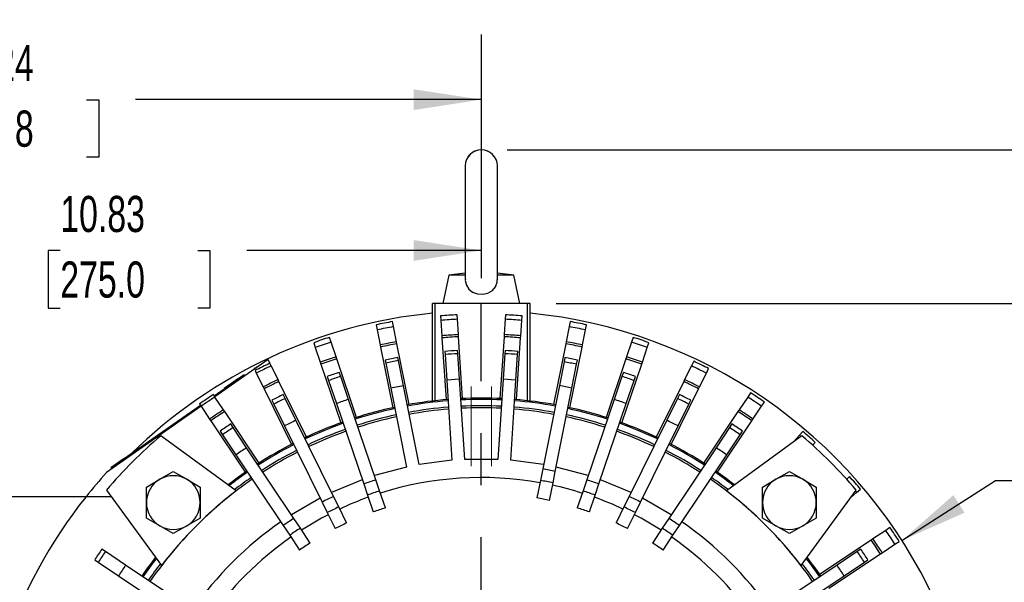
# Model space of a CAD drawing. Header units: inches. Extents: x 0 to 88, y 0 to 68.
# Tile 12 of 19: x 62.5 to 77.7, y 28.6 to 37.2. Entities that reach past the tile are written whole.
import ezdxf

# ---------------------------------------------------------------- set-up
doc = ezdxf.new("R2010")
doc.units = ezdxf.units.IN
doc.header["$LTSCALE"] = 8
doc.header["$MEASUREMENT"] = 0
doc.linetypes.add('CENTERX2', pattern=[0.8, 0.5, -0.1, 0.1, -0.1])
doc.layers.add('CENTER', color=40, linetype='CENTERX2')
doc.layers.add('DIMENSIONS', color=140, linetype='Continuous', lineweight=25)
doc.styles.add('SLDTEXTSTYLE0', font='TXT', dxfattribs={"width": 0.7})
doc.dimstyles.new('SLDDIMSTYLE1', dxfattribs={"dimtxt": 0.555556, "dimasz": 1.04, "dimexe": 0, "dimexo": 0.0625, "dimgap": 0.138889, "dimtad": 0, "dimtih": 1, "dimtoh": 1, "dimrnd": 1e-09, "dimzin": 4, "dimdsep": 46, "dimtxsty": 'SLDTEXTSTYLE0', "dimsah": 1, "dimcen": 0.09, "dimadec": 0, "dimazin": 1, "dimtfac": 1, "dimtofl": 0, "dimtmove": 0, "dimatfit": 3, "dimfxl": 0, "dimfrac": 2, "dimtolj": 1, "dimtzin": 12, "dimarcsym": 0})
doc.dimstyles.new('SLDDIMSTYLE2', dxfattribs={"dimtxt": 0.555556, "dimasz": 1.04, "dimexe": 0, "dimexo": 0.0625, "dimgap": 0.138889, "dimtad": 0, "dimtih": 1, "dimtoh": 1, "dimrnd": 1e-09, "dimzin": 12, "dimdsep": 46, "dimtxsty": 'SLDTEXTSTYLE0', "dimsah": 1, "dimcen": 0.09, "dimadec": 0, "dimazin": 3, "dimtfac": 1, "dimtofl": 0, "dimtmove": 0, "dimatfit": 3, "dimfxl": 0, "dimfrac": 2, "dimtolj": 1, "dimtzin": 12, "dimarcsym": 0})
doc.dimstyles.new('SLDDIMSTYLE3', dxfattribs={"dimtxt": 0.555556, "dimasz": 1.04, "dimexe": 0, "dimexo": 0.0625, "dimgap": 0.138889, "dimtad": 0, "dimtih": 1, "dimtoh": 1, "dimrnd": 1e-09, "dimzin": 12, "dimdsep": 46, "dimtxsty": 'SLDTEXTSTYLE0', "dimsah": 1, "dimcen": 0.09, "dimadec": 0, "dimazin": 3, "dimtfac": 1, "dimtmove": 0, "dimatfit": 0, "dimfxl": 0, "dimfrac": 2, "dimtolj": 1, "dimtzin": 12, "dimarcsym": 0})
doc.dimstyles.new('SLDDIMSTYLE5', dxfattribs={"dimtxt": 0.555556, "dimasz": 1.04, "dimexe": 0, "dimexo": 0.0625, "dimgap": 0.138889, "dimtad": 0, "dimtih": 1, "dimtoh": 1, "dimrnd": 1e-09, "dimzin": 12, "dimdsep": 46, "dimtxsty": 'SLDTEXTSTYLE0', "dimsah": 1, "dimcen": 0, "dimadec": 0, "dimazin": 3, "dimtfac": 1, "dimtofl": 0, "dimtmove": 0, "dimatfit": 3, "dimfxl": 0, "dimfrac": 2, "dimtolj": 1, "dimtzin": 12, "dimarcsym": 0})

# ---------------------------------------------------------------- blocks, each defined once
blk = doc.blocks.new('_D_12')
at = {"layer": 'DIMENSIONS'}
for p, q in [((82.356, 35.24), (82.356, 37.24)), ((70.035, 35.24), (83.356, 35.24)), ((81.531, 34.057), (81.344, 34.057)), ((81.344, 34.057), (81.344, 33.174)), ((83.182, 34.057), (83.369, 34.057)), ((83.369, 34.057), (83.369, 33.174)), ((81.344, 33.174), (81.531, 33.174)), ((83.369, 33.174), (83.182, 33.174)), ((70.784, 32.877), (83.356, 32.877)), ((82.356, 32.877), (82.356, 30.877))]:
    blk.add_line(p, q, dxfattribs=at)
for points in [[(82.356, 35.24), (82.516, 36.28), (82.196, 36.28)], [(82.356, 32.877), (82.196, 31.837), (82.516, 31.837)]]:
    blk.add_solid(points, dxfattribs=at)
at = {"layer": 'DIMENSIONS', "char_height": 0.5556, "attachment_point": 1, "style": 'SLDTEXTSTYLE0'}
for s, insert in [('2.36', (81.531, 34.898)), ('60.0', (81.531, 33.89))]:
    blk.add_mtext(s, dxfattribs=dict(at, insert=insert))
blk = doc.blocks.new('_D_19')
at = {"layer": 'DIMENSIONS'}
for p, q in [((70.784, 32.877), (83.356, 32.877)), ((82.356, 32.877), (82.356, 26.489)), ((81.3, 25.478), (81.113, 25.478)), ((81.113, 25.478), (81.113, 24.595)), ((83.413, 25.478), (83.6, 25.478)), ((83.6, 25.478), (83.6, 24.595)), ((81.113, 24.595), (81.3, 24.595)), ((83.6, 24.595), (83.413, 24.595)), ((82.356, 18.082), (82.356, 24.47)), ((76.444, 18.082), (83.356, 18.082))]:
    blk.add_line(p, q, dxfattribs=at)
for points in [[(82.356, 32.877), (82.196, 31.837), (82.516, 31.837)], [(82.356, 18.082), (82.516, 19.122), (82.196, 19.122)]]:
    blk.add_solid(points, dxfattribs=at)
at = {"layer": 'DIMENSIONS', "char_height": 0.5556, "attachment_point": 1, "style": 'SLDTEXTSTYLE0'}
for s, insert in [('14.80', (81.3, 26.319)), ('375.8', (81.3, 25.311))]:
    blk.add_mtext(s, dxfattribs=dict(at, insert=insert))
blk = doc.blocks.new('_D_20')
at = {"layer": 'DIMENSIONS'}
for p, q in [((76.099, 29.232), (77.537, 30.155)), ((77.537, 30.155), (77.921, 30.155)), ((78.341, 30.155), (78.154, 30.155)), ((78.154, 30.155), (78.154, 29.272)), ((80.454, 30.155), (80.641, 30.155)), ((80.641, 30.155), (80.641, 29.272)), ((78.154, 29.272), (78.341, 29.272)), ((80.641, 29.272), (80.454, 29.272))]:
    blk.add_line(p, q, dxfattribs=at)
blk.add_solid([(76.099, 29.232), (77.061, 29.659), (76.888, 29.928)], dxfattribs=at)
at = {"layer": 'DIMENSIONS', "char_height": 0.5556, "attachment_point": 1, "style": 'SLDTEXTSTYLE0'}
for s, insert in [('%%c', (77.921, 30.996)), ('15.36', (78.761, 30.996)), ('390.2', (78.341, 29.988))]:
    blk.add_mtext(s, dxfattribs=dict(at, insert=insert))
blk = doc.blocks.new('_D_21')
at = {"layer": 'DIMENSIONS'}
for p, q in [((75.425, 27.358), (77.16, 28.04)), ((77.16, 28.04), (77.921, 28.04)), ((78.341, 28.04), (78.154, 28.04)), ((78.154, 28.04), (78.154, 27.156)), ((80.454, 28.04), (80.641, 28.04)), ((80.641, 28.04), (80.641, 27.156)), ((78.154, 27.156), (78.341, 27.156)), ((80.641, 27.156), (80.454, 27.156))]:
    blk.add_line(p, q, dxfattribs=at)
blk.add_solid([(75.425, 27.358), (76.451, 27.589), (76.334, 27.887)], dxfattribs=at)
at = {"layer": 'DIMENSIONS', "char_height": 0.5556, "attachment_point": 1, "style": 'SLDTEXTSTYLE0'}
for s, insert in [('%%c', (77.921, 28.88)), ('12.44', (78.761, 28.88)), ('316.0', (78.341, 27.872))]:
    blk.add_mtext(s, dxfattribs=dict(at, insert=insert))
blk = doc.blocks.new('_D_22')
at = {"layer": 'DIMENSIONS'}
for p, q in [((58.809, 25.513), (58.809, 34.691)), ((69.636, 33.263), (69.636, 34.691)), ((58.809, 33.691), (62.413, 33.691)), ((63.166, 33.689), (62.979, 33.689)), ((62.979, 33.689), (62.979, 32.806)), ((65.279, 33.689), (65.466, 33.689)), ((65.466, 33.689), (65.466, 32.806)), ((69.636, 33.691), (66.032, 33.691)), ((62.979, 32.806), (63.166, 32.806)), ((65.466, 32.806), (65.279, 32.806))]:
    blk.add_line(p, q, dxfattribs=at)
for points in [[(58.809, 33.691), (59.849, 33.531), (59.849, 33.851)], [(69.636, 33.691), (68.596, 33.851), (68.596, 33.531)]]:
    blk.add_solid(points, dxfattribs=at)
at = {"layer": 'DIMENSIONS', "char_height": 0.5556, "attachment_point": 1, "style": 'SLDTEXTSTYLE0'}
for s, insert in [('10.83', (63.166, 34.53)), ('275.0', (63.166, 33.522))]:
    blk.add_mtext(s, dxfattribs=dict(at, insert=insert))
blk = doc.blocks.new('_D_23')
at = {"layer": 'DIMENSIONS'}
for p, q in [((55.393, 25.322), (55.393, 37.01)), ((69.636, 33.263), (69.636, 37.01)), ((55.393, 36.01), (60.705, 36.01)), ((61.457, 36.009), (61.271, 36.009)), ((61.271, 36.009), (61.271, 35.125)), ((63.571, 36.009), (63.758, 36.009)), ((63.758, 36.009), (63.758, 35.125)), ((69.636, 36.01), (64.324, 36.01)), ((61.271, 35.125), (61.457, 35.125)), ((63.758, 35.125), (63.571, 35.125)), ((55.393, 23.057), (55.393, 24.842))]:
    blk.add_line(p, q, dxfattribs=at)
for points in [[(55.393, 36.01), (56.433, 35.85), (56.433, 36.17)], [(69.636, 36.01), (68.596, 36.17), (68.596, 35.85)]]:
    blk.add_solid(points, dxfattribs=at)
at = {"layer": 'DIMENSIONS', "char_height": 0.5556, "attachment_point": 1, "style": 'SLDTEXTSTYLE0'}
for s, insert in [('14.24', (61.457, 36.85)), ('361.8', (61.457, 35.842))]:
    blk.add_mtext(s, dxfattribs=dict(at, insert=insert))
blk = doc.blocks.new('SW_CENTERMARKSYMBOL_1')
at = {"layer": 'CENTER', "color": 0}
blk.add_line((0, 0.2), (0, 7.781), dxfattribs=at)

msp = doc.modelspace()

# ---------------------------------------------------------------- linework, layer by layer
for p, q in [((69.3897, 34.9933), (69.3897, 33.24)), ((69.8818, 33.2401), (69.8818, 34.9933)), ((69.1373, 33.3102), (69.0452, 32.8771)), ((69.3897, 33.3401), (69.1373, 33.3102)), ((69.3897, 33.3102), (69.1373, 33.3102)), ((70.1343, 33.3102), (69.8818, 33.3401)), ((70.1343, 33.3102), (69.8818, 33.3102)), ((70.2263, 32.8771), (70.1343, 33.3102)), ((68.8878, 31.3762), (68.8878, 32.8771)), ((68.9271, 32.8771), (68.8878, 32.8771)), ((68.9271, 31.3807), (68.9271, 32.8771)), ((70.3444, 32.8771), (68.9271, 32.8771)), ((70.3444, 31.3807), (70.3444, 32.8771)), ((70.3838, 32.8771), (70.3444, 32.8771)), ((70.3838, 31.3762), (70.3838, 32.8771)), ((69.0093, 32.6841), (69.0138, 32.6153)), ((69.2691, 32.632), (69.2646, 32.7008)), ((70.0069, 32.7008), (70.0024, 32.632)), ((70.2578, 32.6153), (70.2623, 32.6841)), ((68.0204, 32.5469), (68.0358, 32.4697)), ((68.2868, 32.5196), (68.2714, 32.5968)), ((69.0138, 32.6153), (69.0292, 32.3795)), ((69.2846, 32.3963), (69.2691, 32.632)), ((70.0024, 32.632), (69.987, 32.3963)), ((70.2423, 32.3795), (70.2578, 32.6153)), ((71.0001, 32.5968), (70.9848, 32.5196)), ((71.2358, 32.4697), (71.2511, 32.5469)), ((68.0358, 32.4697), (68.0819, 32.2379)), ((68.3329, 32.2879), (68.2868, 32.5196)), ((69.0292, 32.3795), (69.0314, 32.3471)), ((69.2867, 32.3639), (69.2846, 32.3963)), ((69.987, 32.3963), (69.9848, 32.3639)), ((70.2402, 32.3471), (70.2423, 32.3795)), ((70.9848, 32.5196), (70.9387, 32.2879)), ((71.1897, 32.2379), (71.2358, 32.4697)), ((67.0599, 32.2722), (67.0852, 32.1976)), ((67.3275, 32.2799), (67.3022, 32.3544)), ((67.4035, 32.0562), (67.3275, 32.2799)), ((68.0819, 32.2379), (68.0882, 32.2061)), ((68.3392, 32.256), (68.3329, 32.2879)), ((68.5249, 31.3224), (68.3392, 32.256)), ((69.0314, 32.3471), (69.0936, 31.3972)), ((69.349, 31.414), (69.2867, 32.3639)), ((69.9848, 32.3639), (69.9226, 31.414)), ((70.1779, 31.3972), (70.2402, 32.3471)), ((70.9323, 32.256), (70.7466, 31.3224)), ((70.9387, 32.2879), (70.9323, 32.256)), ((71.1833, 32.2061), (71.1897, 32.2379)), ((71.9441, 32.2799), (71.8681, 32.0562)), ((71.9694, 32.3544), (71.9441, 32.2799)), ((72.1864, 32.1976), (72.2117, 32.2722)), ((67.0852, 32.1976), (67.1611, 31.9739)), ((68.0882, 32.2061), (68.2739, 31.2724)), ((69.0746, 32.1393), (69.0778, 32.0908)), ((69.0778, 32.0908), (69.1035, 31.6982)), ((69.2742, 32.1037), (69.271, 32.1522)), ((69.2999, 31.7111), (69.2742, 32.1037)), ((69.9974, 32.1037), (69.9716, 31.7111)), ((70.0006, 32.1522), (69.9974, 32.1037)), ((70.1681, 31.6982), (70.1938, 32.0908)), ((70.1938, 32.0908), (70.197, 32.1393)), ((70.9976, 31.2724), (71.1833, 32.2061)), ((72.1104, 31.9739), (72.1864, 32.1976)), ((66.3592, 32.0155), (65.54, 31.4419)), ((66.388, 31.957), (66.3592, 32.0155)), ((66.4077, 31.917), (66.388, 31.957)), ((67.1611, 31.9739), (67.1716, 31.9431)), ((67.1716, 31.9431), (67.4776, 31.0417)), ((67.4139, 32.0254), (67.4035, 32.0562)), ((67.7199, 31.124), (67.4139, 32.0254)), ((68.1582, 32.0057), (68.1677, 31.958)), ((68.1677, 31.958), (68.2444, 31.5721)), ((68.3607, 31.9964), (68.3513, 32.0441)), ((68.4375, 31.6105), (68.3607, 31.9964)), ((70.9073, 31.9788), (70.8344, 31.6121)), ((70.9203, 32.0441), (70.9073, 31.9788)), ((71.0274, 31.5737), (71.1004, 31.9404)), ((71.1004, 31.9404), (71.1134, 32.0057)), ((71.8577, 32.0254), (71.5517, 31.124)), ((71.794, 31.0417), (72.1, 31.9431)), ((71.8681, 32.0562), (71.8577, 32.0254)), ((72.1, 31.9431), (72.1104, 31.9739)), ((72.8987, 31.9876), (72.8638, 31.917)), ((65.9893, 31.7785), (65.7845, 31.6351)), ((65.9996, 31.7637), (65.9893, 31.7785)), ((66.1434, 31.8745), (66.1471, 31.867)), ((66.1585, 31.8438), (66.1782, 31.8038)), ((66.1782, 31.8038), (66.2827, 31.5919)), ((66.5122, 31.7051), (66.4077, 31.917)), ((67.4749, 31.7538), (67.4535, 31.8169)), ((71.8181, 31.8169), (71.7967, 31.7538)), ((72.8638, 31.917), (72.7593, 31.7051)), ((72.9889, 31.5919), (73.0933, 31.8038)), ((73.0933, 31.8038), (73.1282, 31.8745)), ((65.53, 31.4569), (65.7845, 31.6351)), ((65.6861, 31.5758), (65.9036, 31.728)), ((65.7845, 31.6351), (65.7948, 31.6203)), ((65.9036, 31.728), (65.9081, 31.7216)), ((66.5266, 31.676), (66.5122, 31.7051)), ((66.9476, 30.8222), (66.5266, 31.676)), ((67.2671, 31.7536), (67.2885, 31.6905)), ((67.2885, 31.6905), (67.4087, 31.3365)), ((67.5951, 31.3998), (67.4749, 31.7538)), ((69.2999, 31.7111), (69.1035, 31.6982)), ((69.1035, 31.6982), (69.1843, 30.4653)), ((69.3807, 30.4782), (69.2999, 31.7111)), ((69.9716, 31.7111), (69.8908, 30.4782)), ((70.1681, 31.6982), (69.9716, 31.7111)), ((70.0873, 30.4653), (70.1681, 31.6982)), ((71.7967, 31.7538), (71.6765, 31.3998)), ((71.8629, 31.3365), (71.9831, 31.6905)), ((71.9831, 31.6905), (72.0045, 31.7536)), ((72.745, 31.676), (72.3239, 30.8222)), ((72.7593, 31.7051), (72.745, 31.676)), ((65.5432, 31.4372), (65.5184, 31.4742)), ((65.6861, 31.5758), (65.6906, 31.5693)), ((65.6861, 31.5758), (65.6906, 31.5693)), ((66.2827, 31.5919), (66.2971, 31.5628)), ((66.2971, 31.5628), (66.7181, 30.709)), ((66.6225, 31.4147), (66.5931, 31.4744)), ((68.4375, 31.6105), (68.2444, 31.5721)), ((68.2444, 31.5721), (68.4855, 30.3603)), ((68.6785, 30.3987), (68.4375, 31.6105)), ((70.8344, 31.6121), (70.5797, 30.3315)), ((70.7727, 30.2931), (71.0274, 31.5737)), ((72.5535, 30.709), (72.9745, 31.5628)), ((72.6785, 31.4744), (72.649, 31.4147)), ((72.9745, 31.5628), (72.9889, 31.5919)), ((73.7721, 31.5027), (73.7284, 31.4372)), ((65.3056, 31.3321), (65.3304, 31.295)), ((65.6744, 31.2407), (65.5432, 31.4372)), ((66.4165, 31.3874), (66.446, 31.3276)), ((66.446, 31.3276), (66.6113, 30.9923)), ((66.7879, 31.0794), (66.6225, 31.4147)), ((67.4087, 31.3365), (67.8284, 30.1002)), ((68.0148, 30.1634), (67.5951, 31.3998)), ((71.6765, 31.3998), (71.2568, 30.1634)), ((71.4432, 30.1002), (71.8629, 31.3365)), ((72.649, 31.4147), (72.4837, 31.0794)), ((72.6602, 30.9923), (72.8256, 31.3276)), ((72.8256, 31.3276), (72.855, 31.3874)), ((73.7284, 31.4372), (73.5971, 31.2407)), ((73.9412, 31.295), (73.9849, 31.3605)), ((65.3304, 31.2951), (63.8778, 30.278)), ((64.15, 30.4906), (65.3204, 31.3101)), ((65.3304, 31.295), (65.4617, 31.0986)), ((65.6925, 31.2137), (65.6744, 31.2407)), ((66.2214, 30.4222), (65.6925, 31.2137)), ((73.5791, 31.2137), (73.0502, 30.4222)), ((73.5971, 31.2407), (73.5791, 31.2137)), ((73.8099, 31.0986), (73.9412, 31.295)), ((65.4617, 31.0986), (65.4797, 31.0716)), ((65.4797, 31.0716), (66.0086, 30.2801)), ((65.8217, 30.9672), (65.7847, 31.0226)), ((67.3654, 29.9084), (66.7879, 31.0794)), ((72.4837, 31.0794), (71.9062, 29.9084)), ((73.263, 30.2801), (73.7919, 31.0716)), ((73.4869, 31.0226), (73.4498, 30.9672)), ((73.7919, 31.0716), (73.8099, 31.0986)), ((65.621, 30.9132), (65.658, 30.8578)), ((66.0294, 30.6564), (65.8217, 30.9672)), ((66.6113, 30.9923), (67.1888, 29.8213)), ((72.0828, 29.8213), (72.6602, 30.9923)), ((73.4498, 30.9672), (73.2422, 30.6564)), ((73.6135, 30.8578), (73.6505, 30.9132)), ((74.5748, 30.9078), (74.5229, 30.8486)), ((65.8699, 29.9948), (64.7107, 30.8421)), ((65.658, 30.8578), (65.8657, 30.547)), ((74.5609, 30.8421), (73.4016, 29.9948)), ((73.4058, 30.547), (73.6135, 30.8578)), ((74.5229, 30.8486), (74.4392, 30.7532)), ((74.5229, 30.8486), (74.5446, 30.8302)), ((74.7242, 30.69), (74.7672, 30.7391)), ((66.7548, 29.5707), (66.0294, 30.6564)), ((73.2422, 30.6564), (72.5168, 29.5707)), ((64.15, 30.4906), (63.9452, 30.3472)), ((64.1603, 30.4758), (64.15, 30.4906)), ((65.8657, 30.547), (66.5911, 29.4614)), ((69.1843, 30.4653), (68.6785, 30.3987)), ((69.8908, 30.4782), (69.3807, 30.4782)), ((70.593, 30.3987), (70.0873, 30.4653)), ((72.6804, 29.4614), (73.4058, 30.547)), ((63.9452, 30.3472), (63.9555, 30.3324)), ((64.6965, 30.1725), (64.9032, 30.2918)), ((64.9032, 30.2918), (65.1099, 30.1725)), ((68.4855, 30.3603), (67.9927, 30.2283)), ((70.5797, 30.3315), (70.5445, 30.1547)), ((70.7375, 30.1163), (70.7727, 30.2931)), ((71.2788, 30.2283), (70.7861, 30.3603)), ((74.1617, 30.1725), (74.3684, 30.2918)), ((74.3684, 30.2918), (74.5751, 30.1725)), ((64.4898, 30.0531), (64.6965, 30.1725)), ((65.1099, 30.1725), (65.3166, 30.0531)), ((67.8063, 30.165), (67.3351, 29.9698)), ((68.0727, 29.9927), (68.0148, 30.1634)), ((70.5445, 30.1547), (70.491, 29.8857)), ((70.684, 29.8473), (70.7375, 30.1163)), ((71.2568, 30.1634), (71.1988, 29.9927)), ((71.9365, 29.9698), (71.4652, 30.165)), ((73.955, 30.0531), (74.1617, 30.1725)), ((74.5751, 30.1725), (74.7818, 30.0531)), ((75.293, 30.2133), (75.2451, 30.1713)), ((63.8755, 30.007), (64.7228, 28.8477)), ((64.4898, 29.8145), (64.4898, 30.0531)), ((65.3166, 30.0531), (65.3166, 29.8145)), ((67.8284, 30.1002), (67.8863, 29.9294)), ((68.1609, 29.7329), (68.0727, 29.9927)), ((71.1988, 29.9927), (71.1107, 29.7329)), ((71.3852, 29.9294), (71.4432, 30.1002)), ((73.955, 29.8145), (73.955, 30.0531)), ((74.5487, 28.8477), (75.396, 30.007)), ((74.7818, 30.0531), (74.7818, 29.8145)), ((75.3071, 29.8853), (75.4025, 29.969)), ((75.3841, 29.9906), (75.4025, 29.969)), ((75.4025, 29.969), (75.4617, 30.0209)), ((63.5617, 29.9047), (61.7618, 29.9047)), ((63.9503, 29.9047), (63.5617, 29.9047)), ((64.4898, 29.5758), (64.4898, 29.8145)), ((65.3166, 29.8145), (65.3166, 29.5758)), ((67.1585, 29.8828), (66.7167, 29.6277)), ((67.1888, 29.8213), (67.2686, 29.6596)), ((67.4451, 29.7466), (67.3654, 29.9084)), ((67.8863, 29.9294), (67.9745, 29.6697)), ((71.2971, 29.6697), (71.3852, 29.9294)), ((71.9062, 29.9084), (71.8264, 29.7466)), ((72.003, 29.6596), (72.0828, 29.8213)), ((72.5548, 29.6277), (72.1131, 29.8828)), ((73.955, 29.5758), (73.955, 29.8145)), ((74.7818, 29.8145), (74.7818, 29.5758)), ((67.2686, 29.6596), (67.3899, 29.4136)), ((67.5664, 29.5006), (67.4451, 29.7466)), ((71.8264, 29.7466), (71.7051, 29.5006)), ((71.8817, 29.4136), (72.003, 29.6596)), ((64.6965, 29.4565), (64.4898, 29.5758)), ((65.3166, 29.5758), (65.1099, 29.4565)), ((66.855, 29.4208), (66.7548, 29.5707)), ((72.5168, 29.5707), (72.4166, 29.4208)), ((74.1617, 29.4565), (73.955, 29.5758)), ((74.7818, 29.5758), (74.5751, 29.4565)), ((64.9032, 29.3371), (64.6965, 29.4565)), ((65.1099, 29.4565), (64.9032, 29.3371)), ((66.5911, 29.4614), (66.6913, 29.3114)), ((67.0074, 29.1927), (66.855, 29.4208)), ((72.4166, 29.4208), (72.2642, 29.1927)), ((72.5803, 29.3114), (72.6804, 29.4614)), ((74.3684, 29.3371), (74.1617, 29.4565)), ((74.5751, 29.4565), (74.3684, 29.3371)), ((75.8489, 29.3872), (75.6525, 29.256)), ((75.9144, 29.431), (75.8489, 29.3872)), ((66.6913, 29.3114), (66.8437, 29.0834)), ((72.4279, 29.0834), (72.5803, 29.3114)), ((75.6255, 29.2379), (74.834, 28.7091)), ((75.6525, 29.256), (75.6255, 29.2379)), ((75.9911, 29.1745), (76.0566, 29.2182)), ((63.8598, 29.0596), (63.8044, 29.0966)), ((64.1707, 28.8519), (63.8598, 29.0596)), ((75.4117, 29.0596), (75.1009, 28.8519)), ((75.4671, 29.0966), (75.4117, 29.0596)), ((75.7947, 29.0432), (75.9911, 29.1745)), ((63.6951, 28.9329), (63.7505, 28.8959)), ((63.7505, 28.8959), (64.0613, 28.6882)), ((74.9761, 28.4963), (75.7677, 29.0252)), ((75.2103, 28.6882), (75.5211, 28.8959)), ((75.5211, 28.8959), (75.5765, 28.9329)), ((75.7677, 29.0252), (75.7947, 29.0432)), ((65.2563, 28.1265), (64.1707, 28.8519)), ((75.1009, 28.8519), (74.0153, 28.1265)), ((64.0613, 28.6882), (65.1469, 27.9629)), ((74.1246, 27.9629), (75.2103, 28.6882))]:
    msp.add_line(p, q)
at = {"color": 179, "linetype": 'Continuous', "lineweight": 18}
for p, q in [((69.8818, 33.2391), (69.8818, 34.9933)), ((69.4783, 31.5976), (69.4783, 30.3727)), ((69.7933, 30.3727), (69.7933, 31.5976))]:
    msp.add_line(p, q, dxfattribs=at)
at = {"flags": 128}
msp.add_lwpolyline([(69.3913, 33.2428), (69.3899, 33.2309), (69.4056, 33.1554), (69.4432, 33.0963), (69.5012, 33.0514), (69.5765, 33.0245), (69.6588, 33.0195), (69.7378, 33.0366), (69.8057, 33.075), (69.8551, 33.1331), (69.8793, 33.2043), (69.8791, 33.2418)], dxfattribs=at)
at = {"color": 179, "linetype": 'Continuous', "lineweight": 18}
msp.add_arc((69.6346, 34.9925), 0.2472, 0.1943, 179.8057, dxfattribs=at)
for centre, radius, start, end in [((69.6358, 34.9933), 0.2461, 0, 180), ((69.6358, 25.0819), 7.6811, 95.58866, 134.44132), ((69.6358, 25.0819), 7.628, 92.78886, 94.71114), ((69.6358, 25.0819), 7.628, 85.28886, 87.21114), ((69.6358, 25.0819), 7.6811, 328.82302, 84.41134), ((69.6358, 25.0819), 7.6378, 100.2901, 102.2099), ((69.6358, 25.0819), 7.5591, 92.7801, 94.7199), ((69.6358, 25.0819), 7.5591, 85.2801, 87.2199), ((69.6358, 25.0819), 7.6378, 77.7901, 79.7099), ((69.6358, 25.0819), 7.5591, 100.2801, 102.2199), ((69.6358, 25.0819), 7.3228, 92.74881, 94.75119), ((69.6358, 25.0819), 7.3228, 85.24881, 87.25119), ((69.6358, 25.0819), 7.5591, 77.7801, 79.7199), ((69.6358, 25.0819), 7.6378, 107.7901, 109.7099), ((69.6358, 25.0819), 7.5591, 107.7801, 109.7199), ((69.6358, 25.0819), 7.3228, 100.24881, 102.25119), ((69.6358, 25.0819), 7.2904, 100.24435, 102.25565), ((69.6358, 25.0819), 7.2904, 92.74435, 94.75565), ((69.6358, 25.0819), 7.2904, 85.24435, 87.25565), ((69.6358, 25.0819), 7.2904, 77.74435, 79.75565), ((69.6358, 25.0819), 7.3228, 77.74881, 79.75119), ((69.6358, 25.0819), 7.5591, 70.2801, 72.2199), ((69.6358, 25.0819), 7.6378, 70.2901, 72.2099), ((69.6358, 25.0819), 7.0797, 92.95343, 94.54657), ((69.6358, 25.0819), 7.0311, 92.94792, 94.55208), ((69.6358, 25.0819), 7.0311, 85.44792, 87.05208), ((69.6358, 25.0819), 7.0797, 85.45343, 87.04657), ((69.6358, 25.0819), 7.6036, 115.28579, 117.21421), ((69.6358, 25.0819), 7.3228, 107.74881, 109.75119), ((69.6358, 25.0819), 7.2904, 107.74435, 109.75565), ((69.6358, 25.0819), 7.0797, 100.45343, 102.04657), ((69.6358, 25.0819), 7.0311, 100.44792, 102.05208), ((69.6358, 25.0819), 7.0131, 77.94586, 79.55414), ((69.6358, 25.0819), 7.0797, 77.95343, 79.54657), ((69.6358, 25.0819), 7.2904, 70.24435, 72.25565), ((69.6358, 25.0819), 7.3228, 70.24881, 72.25119), ((69.6358, 25.0819), 7.6378, 62.7901, 64.7099), ((69.6358, 25.0819), 7.6378, 116.76572, 117.2099), ((69.6358, 25.0819), 7.5591, 115.2801, 117.2199), ((69.6358, 25.0819), 7.0797, 107.95343, 109.54657), ((69.6358, 25.0819), 7.0797, 70.45343, 72.04657), ((69.6358, 25.0819), 7.5591, 62.7801, 64.7199), ((69.6358, 25.0819), 7.3228, 115.24881, 117.25119), ((69.6358, 25.0819), 7.2904, 115.24435, 117.25565), ((69.6358, 25.0819), 7.0131, 107.94586, 109.55414), ((69.6358, 25.0819), 7.0131, 70.44586, 72.05414), ((69.6358, 25.0819), 7.2904, 62.74435, 64.75565), ((69.6358, 25.0819), 7.3228, 62.74881, 64.75119), ((69.6358, 25.0819), 7.6036, 122.78579, 124.71421), ((69.6358, 25.0819), 7.0797, 115.45343, 117.04657), ((69.6358, 25.0819), 6.6393, 77.90058, 79.59942), ((69.6358, 25.0819), 7.0797, 62.95343, 64.54657), ((69.6358, 25.0819), 7.6378, 55.2901, 57.2099), ((69.6358, 25.0819), 7.5591, 122.7801, 124.7199), ((69.6358, 25.0819), 7.0131, 115.44586, 117.05414), ((69.6358, 25.0819), 6.6393, 107.90058, 109.59942), ((69.6358, 25.0819), 6.3386, 94.63972, 100.36028), ((69.6358, 25.0819), 6.3189, 94.64249, 100.35751), ((69.6358, 25.0819), 6.3386, 87.13972, 92.86028), ((69.6358, 25.0819), 6.3189, 87.14249, 92.85751), ((69.6358, 25.0819), 6.3189, 79.64249, 85.35751), ((69.6358, 25.0819), 6.3386, 79.63972, 85.36028), ((69.6358, 25.0819), 6.6393, 70.40058, 72.09942), ((69.6358, 25.0819), 7.0131, 62.94586, 64.55414), ((69.6358, 25.0819), 7.5591, 55.2801, 57.2199), ((69.6358, 25.0819), 7.3228, 122.74881, 124.75119), ((69.6358, 25.0819), 7.2904, 122.74435, 124.75565), ((69.6358, 25.0819), 6.3386, 102.13972, 107.86028), ((69.6358, 25.0819), 6.3189, 102.14249, 107.85751), ((69.6358, 25.0819), 6.2205, 94.65662, 100.34338), ((69.6358, 25.0819), 6.1893, 94.66119, 100.33881), ((69.6358, 25.0819), 6.2205, 87.15662, 92.84338), ((69.6358, 25.0819), 6.1893, 87.16119, 92.83881), ((69.6358, 25.0819), 6.1893, 79.66119, 85.33881), ((69.6358, 25.0819), 6.2205, 79.65662, 85.34338), ((69.6358, 25.0819), 6.3189, 72.14249, 77.85751), ((69.6358, 25.0819), 6.3386, 72.13972, 77.86028), ((69.6358, 25.0819), 7.2904, 55.24435, 57.25565), ((69.6358, 25.0819), 7.3228, 55.24881, 57.25119), ((69.6358, 25.0819), 7.0797, 122.95343, 124.54657), ((69.6358, 25.0819), 6.6393, 115.40058, 117.09942), ((69.6358, 25.0819), 6.3386, 109.63972, 115.36028), ((69.6358, 25.0819), 6.3189, 109.64249, 115.35751), ((69.6358, 25.0819), 6.2205, 102.15662, 107.84338), ((69.6358, 25.0819), 6.1893, 102.16119, 107.83881), ((69.6358, 25.0819), 6.1893, 72.16119, 77.83881), ((69.6358, 25.0819), 6.2205, 72.15662, 77.84338), ((69.6358, 25.0819), 6.3189, 64.64249, 70.35751), ((69.6358, 25.0819), 6.3386, 64.63972, 70.36028), ((69.6358, 25.0819), 6.6393, 62.90058, 64.59942), ((69.6358, 25.0819), 7.0797, 55.45343, 57.04657), ((69.6358, 25.0819), 7.0131, 122.94586, 124.55414), ((69.6358, 25.0819), 6.2205, 109.65662, 115.34338), ((69.6358, 25.0819), 6.1893, 109.66119, 115.33881), ((69.6358, 25.0819), 6.1893, 64.66119, 70.33881), ((69.6358, 25.0819), 6.2205, 64.65662, 70.34338), ((69.6358, 25.0819), 7.0131, 55.44586, 57.05414), ((69.6358, 25.0819), 7.6378, 47.7901, 49.7099), ((69.6358, 25.0819), 7.5787, 130.53086, 139.46914), ((69.6358, 25.0819), 6.3386, 117.13972, 122.86028), ((69.6358, 25.0819), 6.3386, 57.13972, 62.86028), ((69.6358, 25.0819), 7.5787, 40.53086, 49.46914), ((69.6358, 25.0819), 6.6393, 122.90058, 124.59942), ((69.6358, 25.0819), 6.3189, 117.14249, 122.85751), ((69.6358, 25.0819), 6.2205, 117.15662, 122.84338), ((69.6358, 25.0819), 6.1893, 117.16119, 122.83881), ((69.6358, 25.0819), 6.1893, 57.16119, 62.83881), ((69.6358, 25.0819), 6.2205, 57.15662, 62.84338), ((69.6358, 25.0819), 6.3189, 57.14249, 62.85751), ((69.6358, 25.0819), 6.6393, 55.40058, 57.09942), ((69.6358, 25.0819), 7.7559, 137.93637, 141.5503), ((69.6358, 25.0819), 6.3386, 124.63972, 127.86408), ((69.6358, 25.0819), 6.3189, 124.64249, 127.81298), ((69.6358, 25.0819), 5.3338, 77.69266, 79.80734), ((69.6358, 25.0819), 6.3189, 52.18702, 55.35751), ((69.6358, 25.0819), 6.3386, 52.13592, 55.36028), ((64.9032, 29.8145), 0.4134, 120, 180), ((69.6358, 25.0819), 6.1893, 124.66119, 145.33881), ((64.9032, 29.8145), 0.4134, 60, 120), ((64.9032, 29.8145), 0.4134, 0, 60), ((69.6358, 25.0819), 6.2205, 124.65662, 127.55245), ((69.6358, 25.0819), 5.3338, 107.69266, 109.80734), ((69.6358, 25.0819), 5.1181, 79.85191, 107.64809), ((69.6358, 25.0819), 5.1535, 77.65567, 79.84433), ((69.6358, 25.0819), 5.3338, 70.19266, 72.30734), ((69.6358, 25.0819), 6.1893, 34.66119, 55.33881), ((69.6358, 25.0819), 6.2205, 52.44755, 55.34338), ((74.3684, 29.8145), 0.4134, 120, 180), ((74.3684, 29.8145), 0.4134, 60, 120), ((74.3684, 29.8145), 0.4134, 0, 60), ((69.6358, 25.0819), 7.6378, 40.2901, 42.2099), ((69.6358, 25.0819), 6.1902, 127.47065, 142.52935), ((69.6358, 25.0819), 5.1535, 107.65567, 109.84433), ((69.6358, 25.0819), 5.1181, 72.35191, 77.64809), ((69.6358, 25.0819), 5.1535, 70.15567, 72.34433), ((69.6358, 25.0819), 6.1902, 37.47065, 52.52935), ((69.6358, 25.0819), 7.7559, 141.5503, 180.86581), ((64.9032, 29.8145), 0.4134, 180, 240), ((64.9032, 29.8145), 0.4134, 300, 0), ((69.6358, 25.0819), 5.3338, 115.19266, 117.30734), ((69.6358, 25.0819), 5.1181, 109.85191, 115.14809), ((69.6358, 25.0819), 4.8793, 77.59415, 79.90585), ((69.6358, 25.0819), 5.1181, 64.85191, 70.14809), ((69.6358, 25.0819), 5.3338, 62.69266, 64.80734), ((74.3684, 29.8145), 0.4134, 180, 240), ((74.3684, 29.8145), 0.4134, 300, 0), ((69.6358, 25.0819), 5.1535, 115.15567, 117.34433), ((69.6358, 25.0819), 4.8793, 107.59415, 109.90585), ((69.6358, 25.0819), 4.8793, 70.09415, 72.40585), ((69.6358, 25.0819), 5.1535, 62.65567, 64.84433), ((69.6358, 25.0819), 5.4023, 124.79393, 145.20607), ((69.6358, 25.0819), 5.3338, 122.69266, 124.80734), ((69.6358, 25.0819), 5.1181, 117.35191, 122.64809), ((69.6358, 25.0819), 5.1181, 57.35191, 62.64809), ((69.6358, 25.0819), 5.3338, 55.19266, 57.30734), ((69.6358, 25.0819), 5.4023, 34.79393, 55.20607), ((64.9032, 29.8145), 0.4134, 240, 300), ((69.6358, 25.0819), 5.1535, 122.65567, 124.84433), ((69.6358, 25.0819), 4.8793, 115.09415, 117.40585), ((69.6358, 25.0819), 4.8793, 62.59415, 64.90585), ((69.6358, 25.0819), 5.1535, 55.15567, 57.34433), ((74.3684, 29.8145), 0.4134, 240, 300), ((69.6358, 25.0819), 7.5591, 32.7801, 34.7199), ((69.6358, 25.0819), 7.6378, 32.7901, 34.7099), ((69.6358, 25.0819), 5.1181, 124.85191, 145.14809), ((69.6358, 25.0819), 5.1181, 34.85191, 55.14809), ((69.6358, 25.0819), 7.2904, 32.74435, 34.75565), ((69.6358, 25.0819), 7.3228, 32.74881, 34.75119), ((69.6358, 25.0819), 7.0797, 145.45343, 147.04657), ((69.6358, 25.0819), 7.0131, 145.44586, 147.05414), ((69.6358, 25.0819), 4.8793, 122.59415, 124.90585), ((69.6358, 25.0819), 4.8793, 55.09415, 57.40585), ((69.6358, 25.0819), 7.0131, 32.94586, 34.55414), ((69.6358, 25.0819), 7.0797, 32.95343, 34.54657), ((69.6358, 25.0819), 6.3386, 142.13592, 145.36028), ((69.6358, 25.0819), 6.3189, 142.18702, 145.35751), ((69.6358, 25.0819), 6.3189, 34.64249, 37.81298), ((69.6358, 25.0819), 6.3386, 34.63972, 37.86408), ((69.6358, 25.0819), 6.6393, 145.40058, 147.09942), ((69.6358, 25.0819), 6.2205, 142.44755, 145.34338), ((69.6358, 25.0819), 6.2205, 34.65662, 37.55245), ((69.6358, 25.0819), 6.6393, 32.90058, 34.59942)]:
    msp.add_arc(centre, radius, start, end)

# ---------------------------------------------------------------- block references
at = {"layer": 'CENTER'}
msp.add_blockref('SW_CENTERMARKSYMBOL_1', (69.6358, 25.0819), dxfattribs=at)

# ---------------------------------------------------------------- dimensions: what is measured, and where the dimension line sits
at = {"layer": 'DIMENSIONS'}
for p1, dimstyle, picture, middle in [((69.6346, 35.2397), 'SLDDIMSTYLE3', '_D_12', (82.3563, 34.0584)), ((76.0438, 18.0819), 'SLDDIMSTYLE1', '_D_19', (82.3563, 25.4795))]:
    dim = msp.add_linear_dim(base=(82.3563, 32.8771), p1=p1, p2=(70.3838, 32.8771), angle=90, dimstyle=dimstyle, dxfattribs=at)
    dim.commit()
    dim.dimension.update_dxf_attribs({"geometry": picture, "text_midpoint": middle, "dimtype": 160})
for base, p2, picture, middle in [((55.3926, 36.0101), (55.3926, 22.6569), '_D_23', (62.5142, 36.0101)), ((58.809, 33.6906), (58.809, 25.1134), '_D_22', (64.2224, 33.6906))]:
    dim = msp.add_linear_dim(base=base, p1=(69.6358, 32.863), p2=p2, dimstyle='SLDDIMSTYLE2', dxfattribs=at)
    dim.commit()
    dim.dimension.update_dxf_attribs({"geometry": picture, "text_midpoint": middle, "dimtype": 160})
for p1, p2, picture, middle in [((63.1723, 20.9318), (76.0992, 29.2319), '_D_20', (79.3976, 30.155)), ((63.8465, 22.8062), (75.4251, 27.3575), '_D_21', (79.3976, 28.0396))]:
    dim = msp.add_diameter_dim_2p(p1=p1, p2=p2, dimstyle='SLDDIMSTYLE5', dxfattribs=at)
    dim.commit()
    dim.dimension.update_dxf_attribs({"geometry": picture, "text_midpoint": middle, "dimtype": 163})

doc.saveas('drawing.dxf')
